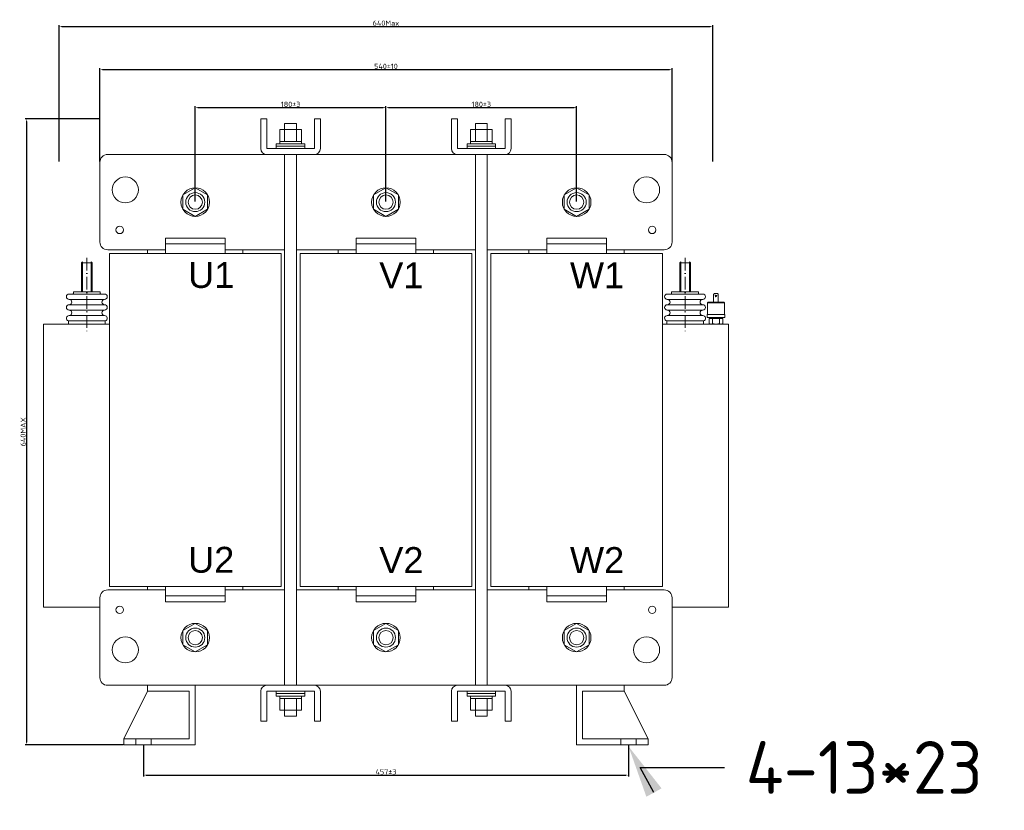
# Model space of a CAD drawing. Header units: millimetres. Extents: x -1183 to 1924, y -376 to 1439.
# Tile 2 of 6: x -1171 to -238, y 548 to 1297. Entities that reach past the tile are written whole.
import ezdxf
from ezdxf import colors
from ezdxf.entities.mleader import LeaderData, LeaderLine
from ezdxf.math import Vec2, Vec3

# ---------------------------------------------------------------- set-up
doc = ezdxf.new("R2010")
doc.units = ezdxf.units.MM
doc.linetypes.add('ACAD_ISO10W100', pattern=[18, 12, -3, 0, -3])
doc.layers.get('0').update_dxf_attribs({"lineweight": 50})
doc.layers.add('02细实线', color=3, linetype='Continuous', lineweight=15)
doc.layers.add('05细中心线', color=7, linetype='ACAD_ISO10W100', lineweight=15)
doc.styles.add('GOST-2.304_Type-B', font='GOST Common.ttf')
doc.styles.get("Standard").update_dxf_attribs({"font": 'arial.ttf'})
doc.dimstyles.new('ISO-25', dxfattribs={"dimtxt": 5, "dimasz": 2.5, "dimexe": 1.25, "dimexo": 0.625, "dimtad": 1, "dimtoh": 1, "dimdec": 0, "dimtxsty": 'GOST-2.304_Type-B', "dimcen": 2.5, "dimadec": 0, "dimazin": 0, "dimtfac": 1, "dimtdec": 0, "dimtmove": 1, "dimatfit": 3, "dimfxl": 1, "dimarcsym": 0})

# ---------------------------------------------------------------- blocks, each defined once
blk = doc.blocks.new('*D191')
at = {"color": 0, "lineweight": -2}
for p, q in [((-1004.51, 1125), (-1004.51, 1215.13)), ((-1002.01, 1213.88), (-826.45, 1213.88)), ((-823.95, 1125), (-823.95, 1215.13))]:
    blk.add_line(p, q, dxfattribs=at)
at = {"color": 0}
for points in [[(-1002.01, 1214.3), (-1002.01, 1213.47), (-1004.51, 1213.88)], [(-826.45, 1214.3), (-826.45, 1213.47), (-823.95, 1213.88)]]:
    blk.add_solid(points, dxfattribs=at)
at = {"layer": 'Defpoints', "color": 0}
for p in [(-823.95, 1213.88), (-1004.51, 1124.38), (-823.95, 1124.38)]:
    blk.add_point(p, dxfattribs=at)
at = {"color": 0, "lineweight": 0, "insert": (-914.23, 1217.01), "char_height": 5, "attachment_point": 5, "style": 'GOST-2.304_Type-B'}
blk.add_mtext('180%%P3', dxfattribs=at)
blk = doc.blocks.new('*D190')
at = {"color": 0, "lineweight": -2}
for p, q in [((-823.95, 1125), (-823.95, 1215.13)), ((-821.45, 1213.88), (-645.89, 1213.88)), ((-643.39, 1125), (-643.39, 1215.13))]:
    blk.add_line(p, q, dxfattribs=at)
at = {"color": 0}
for points in [[(-821.45, 1214.3), (-821.45, 1213.47), (-823.95, 1213.88)], [(-645.89, 1214.3), (-645.89, 1213.47), (-643.39, 1213.88)]]:
    blk.add_solid(points, dxfattribs=at)
at = {"layer": 'Defpoints', "color": 0}
for p in [(-643.39, 1213.88), (-823.95, 1124.38), (-643.39, 1124.38)]:
    blk.add_point(p, dxfattribs=at)
at = {"color": 0, "lineweight": 0, "insert": (-733.67, 1217.01), "char_height": 5, "attachment_point": 5, "style": 'GOST-2.304_Type-B'}
blk.add_mtext('180%%P3', dxfattribs=at)
blk = doc.blocks.new('*D187')
at = {"color": 0, "lineweight": -2}
for p, q in [((-1095.41, 1203.37), (-1165.59, 1203.37)), ((-1164.34, 1200.87), (-1164.34, 612.79)), ((-1072.84, 610.29), (-1165.59, 610.29))]:
    blk.add_line(p, q, dxfattribs=at)
at = {"color": 0}
for points in [[(-1164.75, 1200.87), (-1163.92, 1200.87), (-1164.34, 1203.37)], [(-1164.75, 612.79), (-1163.92, 612.79), (-1164.34, 610.29)]]:
    blk.add_solid(points, dxfattribs=at)
at = {"layer": 'Defpoints', "color": 0}
for p in [(-1094.79, 1203.37), (-1164.34, 610.29), (-1072.22, 610.29)]:
    blk.add_point(p, dxfattribs=at)
at = {"color": 0, "lineweight": 0, "insert": (-1167.46, 906.83), "char_height": 5, "attachment_point": 5, "rotation": 90, "style": 'GOST-2.304_Type-B'}
blk.add_mtext('640MAX', dxfattribs=at)
blk = doc.blocks.new('*D189')
at = {"color": 0, "lineweight": -2}
for p, q in [((-1133.45, 1162.79), (-1133.45, 1292.05)), ((-1130.95, 1290.8), (-516.94, 1290.8)), ((-514.44, 1162.79), (-514.44, 1292.05))]:
    blk.add_line(p, q, dxfattribs=at)
at = {"color": 0}
for points in [[(-1130.95, 1291.22), (-1130.95, 1290.39), (-1133.45, 1290.8)], [(-516.94, 1291.22), (-516.94, 1290.39), (-514.44, 1290.8)]]:
    blk.add_solid(points, dxfattribs=at)
at = {"layer": 'Defpoints', "color": 0}
for p in [(-514.44, 1290.8), (-1133.45, 1162.17), (-514.44, 1162.17)]:
    blk.add_point(p, dxfattribs=at)
at = {"color": 0, "lineweight": 0, "insert": (-823.95, 1293.93), "char_height": 5, "attachment_point": 5, "style": 'GOST-2.304_Type-B'}
blk.add_mtext('640Max', dxfattribs=at)
blk = doc.blocks.new('*D186')
at = {"color": 0, "lineweight": -2}
for p, q in [((-1053.6, 609.66), (-1053.6, 580.35)), ((-594.3, 609.66), (-594.3, 580.35)), ((-1051.1, 581.6), (-596.8, 581.6))]:
    blk.add_line(p, q, dxfattribs=at)
at = {"color": 0}
for points in [[(-1051.1, 582.01), (-1051.1, 581.18), (-1053.6, 581.6)], [(-596.8, 582.01), (-596.8, 581.18), (-594.3, 581.6)]]:
    blk.add_solid(points, dxfattribs=at)
at = {"layer": 'Defpoints', "color": 0}
for p in [(-1053.6, 610.29), (-594.3, 610.29), (-594.3, 581.6)]:
    blk.add_point(p, dxfattribs=at)
at = {"color": 0, "lineweight": 0, "insert": (-823.95, 584.72), "char_height": 5, "attachment_point": 5, "style": 'GOST-2.304_Type-B'}
blk.add_mtext('457±3', dxfattribs=at)
blk = doc.blocks.new('*D188')
at = {"color": 0, "lineweight": -2}
for p, q in [((-1094.79, 1162.79), (-1094.79, 1251.17)), ((-1092.29, 1249.92), (-555.6, 1249.92)), ((-553.1, 1162.79), (-553.1, 1251.17))]:
    blk.add_line(p, q, dxfattribs=at)
at = {"color": 0}
for points in [[(-1092.29, 1250.33), (-1092.29, 1249.5), (-1094.79, 1249.92)], [(-555.6, 1250.33), (-555.6, 1249.5), (-553.1, 1249.92)]]:
    blk.add_solid(points, dxfattribs=at)
at = {"layer": 'Defpoints', "color": 0}
for p in [(-553.1, 1249.92), (-1094.79, 1162.17), (-553.1, 1162.17)]:
    blk.add_point(p, dxfattribs=at)
at = {"color": 0, "lineweight": 0, "insert": (-823.95, 1253.04), "char_height": 5, "attachment_point": 5, "style": 'GOST-2.304_Type-B'}
blk.add_mtext('540±10', dxfattribs=at)

msp = doc.modelspace()

# ---------------------------------------------------------------- linework, layer by layer
at = {"lineweight": 0}
for p, q in [((-942.44, 1203.37), (-942.44, 1175.16)), ((-936.8, 1203.37), (-942.44, 1203.37)), ((-936.8, 1175.16), (-936.8, 1203.37)), ((-886.01, 1203.37), (-891.66, 1203.37)), ((-891.66, 1203.37), (-891.66, 1175.16)), ((-886.01, 1175.16), (-886.01, 1203.37)), ((-761.88, 1203.37), (-761.88, 1175.16)), ((-756.24, 1203.37), (-761.88, 1203.37)), ((-756.24, 1175.16), (-756.24, 1203.37)), ((-705.45, 1203.37), (-711.1, 1203.37)), ((-711.1, 1203.37), (-711.1, 1175.16)), ((-705.45, 1175.16), (-705.45, 1203.37)), ((-919.87, 1187.57), (-919.87, 1198.86)), ((-908.59, 1198.86), (-919.87, 1198.86)), ((-919.87, 1198.86), (-919.87, 1193.21)), ((-908.59, 1198.86), (-908.59, 1187.57)), ((-908.59, 1193.21), (-908.59, 1198.86)), ((-739.31, 1187.57), (-739.31, 1198.86)), ((-728.02, 1198.86), (-739.31, 1198.86)), ((-739.31, 1198.86), (-739.31, 1193.21)), ((-728.02, 1198.86), (-728.02, 1187.57)), ((-728.02, 1193.21), (-728.02, 1198.86)), ((-924.38, 1181.93), (-924.38, 1193.21)), ((-924.38, 1193.21), (-904.07, 1193.21)), ((-924.38, 1185.32), (-924.38, 1187.57)), ((-919.87, 1181.93), (-919.87, 1193.21)), ((-908.59, 1193.21), (-908.59, 1181.93)), ((-904.07, 1193.21), (-904.07, 1181.93)), ((-904.07, 1187.57), (-904.07, 1185.32)), ((-743.82, 1181.93), (-743.82, 1193.21)), ((-743.82, 1193.21), (-723.51, 1193.21)), ((-743.82, 1185.32), (-743.82, 1187.57)), ((-739.31, 1181.93), (-739.31, 1193.21)), ((-728.02, 1193.21), (-728.02, 1181.93)), ((-723.51, 1193.21), (-723.51, 1181.93)), ((-723.51, 1187.57), (-723.51, 1185.32)), ((-891.66, 1175.16), (-936.8, 1175.16)), ((-927.77, 1177.42), (-927.77, 1179.67)), ((-927.77, 1179.67), (-900.69, 1179.67)), ((-927.77, 1175.16), (-927.77, 1177.42)), ((-927.77, 1177.42), (-900.69, 1177.42)), ((-900.69, 1177.42), (-927.77, 1177.42)), ((-927.77, 1175.16), (-900.69, 1175.16)), ((-924.38, 1179.67), (-924.38, 1181.93)), ((-924.38, 1181.93), (-904.07, 1181.93)), ((-904.07, 1179.67), (-924.38, 1179.67)), ((-904.07, 1181.93), (-904.07, 1179.67)), ((-900.69, 1179.67), (-900.69, 1177.42)), ((-900.69, 1177.42), (-900.69, 1175.16)), ((-711.1, 1175.16), (-756.24, 1175.16)), ((-747.21, 1177.42), (-747.21, 1179.67)), ((-747.21, 1179.67), (-720.12, 1179.67)), ((-747.21, 1175.16), (-747.21, 1177.42)), ((-747.21, 1177.42), (-720.12, 1177.42)), ((-720.12, 1177.42), (-747.21, 1177.42)), ((-747.21, 1175.16), (-720.12, 1175.16)), ((-743.82, 1179.67), (-743.82, 1181.93)), ((-743.82, 1181.93), (-723.51, 1181.93)), ((-723.51, 1179.67), (-743.82, 1179.67)), ((-723.51, 1181.93), (-723.51, 1179.67)), ((-720.12, 1179.67), (-720.12, 1177.42)), ((-720.12, 1177.42), (-720.12, 1175.16)), ((-1087.44, 1169.52), (-560.45, 1169.52)), ((-1087.44, 1169.52), (-1049.65, 1169.52)), ((-936.8, 1169.52), (-891.66, 1169.52)), ((-919.87, 1169.52), (-919.87, 666.71)), ((-908.59, 666.71), (-908.59, 1169.52)), ((-756.24, 1169.52), (-711.1, 1169.52)), ((-739.31, 1169.52), (-739.31, 666.71)), ((-728.02, 666.71), (-728.02, 1169.52)), ((-1094.79, 1086.58), (-1094.79, 1162.17)), ((-553.1, 1162.17), (-553.1, 1086.58)), ((-1032.72, 1084.75), (-1032.72, 1090.39)), ((-1032.72, 1090.39), (-976.3, 1090.39)), ((-976.3, 1084.75), (-1032.72, 1084.75)), ((-1032.72, 1084.75), (-1032.72, 1075.85)), ((-976.3, 1090.39), (-976.3, 1084.75)), ((-976.3, 1084.75), (-976.3, 1075.85)), ((-852.16, 1084.75), (-852.16, 1090.39)), ((-852.16, 1090.39), (-795.73, 1090.39)), ((-795.73, 1084.75), (-852.16, 1084.75)), ((-852.16, 1084.75), (-852.16, 1075.85)), ((-795.73, 1090.39), (-795.73, 1084.75)), ((-795.73, 1084.75), (-795.73, 1075.85)), ((-671.6, 1084.75), (-671.6, 1090.39)), ((-671.6, 1090.39), (-615.17, 1090.39)), ((-615.17, 1084.75), (-671.6, 1084.75)), ((-671.6, 1084.75), (-671.6, 1075.85)), ((-615.17, 1090.39), (-615.17, 1084.75)), ((-615.17, 1084.75), (-615.17, 1075.85)), ((-1032.72, 1079.24), (-1087.44, 1079.24)), ((-1085.76, 1075.85), (-923.26, 1075.85)), ((-1085.76, 760.38), (-1085.76, 1075.85)), ((-1049.65, 1079.24), (-1049.65, 1075.85)), ((-919.87, 1079.24), (-976.3, 1079.24)), ((-959.37, 1075.85), (-959.37, 1079.24)), ((-923.26, 1075.85), (-923.26, 760.38)), ((-852.16, 1079.24), (-908.59, 1079.24)), ((-905.2, 1075.85), (-742.69, 1075.85)), ((-905.2, 760.38), (-905.2, 1075.85)), ((-869.09, 1079.24), (-869.09, 1075.85)), ((-739.31, 1079.24), (-795.73, 1079.24)), ((-778.81, 1075.85), (-778.81, 1079.24)), ((-742.69, 1075.85), (-742.69, 760.38)), ((-671.6, 1079.24), (-728.02, 1079.24)), ((-724.64, 1075.85), (-562.13, 1075.85)), ((-724.64, 760.38), (-724.64, 1075.85)), ((-688.53, 1075.85), (-688.53, 1079.24)), ((-560.45, 1079.24), (-615.17, 1079.24)), ((-598.25, 1079.24), (-598.25, 1075.85)), ((-562.13, 1075.85), (-562.13, 760.38)), ((-1111.22, 1067.89), (-1112.24, 1066.87)), ((-1112.24, 1039.39), (-1112.24, 1066.87)), ((-1102.06, 1066.87), (-1112.24, 1066.87)), ((-1103.08, 1067.89), (-1102.06, 1066.87)), ((-1102.06, 1039.39), (-1102.06, 1066.87)), ((-544.82, 1067.89), (-545.83, 1066.87)), ((-545.83, 1039.39), (-545.83, 1066.87)), ((-545.83, 1066.87), (-535.66, 1066.87)), ((-536.67, 1067.89), (-535.66, 1066.87)), ((-535.66, 1039.39), (-535.66, 1066.87)), ((-1120.38, 1037.35), (-1123.94, 1037.35)), ((-1120.38, 1037.35), (-1090.35, 1037.35)), ((-1119.87, 1037.86), (-1119.87, 1039.39)), ((-1119.87, 1039.39), (-1094.42, 1039.39)), ((-1094.42, 1037.86), (-1094.42, 1039.39)), ((-527.51, 1037.35), (-557.54, 1037.35)), ((-553.47, 1037.86), (-553.47, 1039.39)), ((-528.02, 1039.39), (-553.47, 1039.39)), ((-528.02, 1037.86), (-528.02, 1039.39)), ((-527.51, 1037.35), (-523.95, 1037.35)), ((-1123.24, 1032.27), (-1123.94, 1032.27)), ((-1123.24, 1027.18), (-1123.94, 1027.18)), ((-1123.24, 1027.18), (-1123.94, 1027.18)), ((-1091.06, 1032.27), (-1123.24, 1032.27)), ((-1091.06, 1027.18), (-1123.24, 1027.18)), ((-1091.06, 1032.27), (-1090.35, 1032.27)), ((-1091.06, 1027.18), (-1090.35, 1027.18)), ((-556.84, 1032.27), (-557.54, 1032.27)), ((-556.84, 1027.18), (-557.54, 1027.18)), ((-556.84, 1032.27), (-524.65, 1032.27)), ((-556.84, 1027.18), (-524.65, 1027.18)), ((-524.65, 1032.27), (-523.95, 1032.27)), ((-524.65, 1027.18), (-523.95, 1027.18)), ((-524.65, 1027.18), (-523.95, 1027.18)), ((-1123.24, 1022.09), (-1123.94, 1022.09)), ((-1123.24, 1022.09), (-1123.94, 1022.09)), ((-1090.35, 1017), (-1123.94, 1017)), ((-1091.06, 1022.09), (-1123.24, 1022.09)), ((-1091.06, 1022.09), (-1090.35, 1022.09)), ((-556.84, 1022.09), (-557.54, 1022.09)), ((-557.54, 1017), (-523.95, 1017)), ((-556.84, 1022.09), (-524.65, 1022.09)), ((-524.65, 1022.09), (-523.95, 1022.09)), ((-524.65, 1022.09), (-523.95, 1022.09)), ((-1148.18, 740.64), (-1148.18, 1008.88)), ((-1148.18, 1008.88), (-1085.76, 1008.88)), ((-1124.59, 1008.88), (-1124.59, 1011.99)), ((-1089.84, 1011.96), (-1124.59, 1011.96)), ((-1089.84, 1008.88), (-1124.59, 1008.88)), ((-1089.84, 1011.96), (-1089.84, 1008.88)), ((-499.72, 1008.88), (-562.13, 1008.88)), ((-558.05, 1011.96), (-558.05, 1008.88)), ((-558.05, 1011.96), (-523.31, 1011.96)), ((-558.05, 1008.88), (-523.31, 1008.88)), ((-523.31, 1008.88), (-523.31, 1011.99)), ((-499.72, 740.64), (-499.72, 1008.88)), ((-1087.44, 756.99), (-1032.72, 756.99)), ((-1087.44, 756.99), (-1049.65, 756.99)), ((-923.26, 760.38), (-1085.76, 760.38)), ((-1049.65, 760.38), (-1049.65, 756.99)), ((-1049.65, 756.99), (-1032.72, 756.99)), ((-1032.72, 751.48), (-1032.72, 760.38)), ((-976.3, 751.48), (-976.3, 760.38)), ((-976.3, 756.99), (-959.37, 756.99)), ((-976.3, 756.99), (-919.87, 756.99)), ((-959.37, 756.99), (-959.37, 760.38)), ((-908.59, 756.99), (-852.16, 756.99)), ((-742.69, 760.38), (-905.2, 760.38)), ((-869.09, 760.38), (-869.09, 756.99)), ((-869.09, 756.99), (-852.16, 756.99)), ((-852.16, 751.48), (-852.16, 760.38)), ((-795.73, 751.48), (-795.73, 760.38)), ((-795.73, 756.99), (-778.81, 756.99)), ((-795.73, 756.99), (-739.31, 756.99)), ((-778.81, 756.99), (-778.81, 760.38)), ((-728.02, 756.99), (-671.6, 756.99)), ((-562.13, 760.38), (-724.64, 760.38)), ((-688.53, 756.99), (-688.53, 760.38)), ((-671.6, 756.99), (-688.53, 756.99)), ((-671.6, 751.48), (-671.6, 760.38)), ((-615.17, 751.48), (-615.17, 760.38)), ((-598.25, 756.99), (-615.17, 756.99)), ((-615.17, 756.99), (-560.45, 756.99)), ((-598.25, 760.38), (-598.25, 756.99)), ((-1094.79, 674.06), (-1094.79, 749.65)), ((-976.3, 751.48), (-1032.72, 751.48)), ((-1032.72, 751.48), (-1032.72, 745.83)), ((-1032.72, 745.83), (-976.3, 745.83)), ((-976.3, 745.83), (-976.3, 751.48)), ((-795.73, 751.48), (-852.16, 751.48)), ((-852.16, 751.48), (-852.16, 745.83)), ((-852.16, 745.83), (-795.73, 745.83)), ((-795.73, 745.83), (-795.73, 751.48)), ((-615.17, 751.48), (-671.6, 751.48)), ((-671.6, 751.48), (-671.6, 745.83)), ((-671.6, 745.83), (-615.17, 745.83)), ((-615.17, 745.83), (-615.17, 751.48)), ((-553.1, 749.65), (-553.1, 674.06)), ((-1094.79, 740.64), (-1148.18, 740.64)), ((-553.1, 740.64), (-499.72, 740.64)), ((-560.45, 666.71), (-1087.44, 666.71)), ((-1049.65, 661.07), (-1049.65, 666.71)), ((-1004.51, 666.71), (-1004.51, 610.29)), ((-936.8, 666.71), (-891.66, 666.71)), ((-756.24, 666.71), (-711.1, 666.71)), ((-643.39, 666.71), (-643.39, 610.29)), ((-598.25, 661.07), (-598.25, 666.71)), ((-1049.65, 661.07), (-1072.22, 615.93)), ((-1010.15, 661.07), (-1049.65, 661.07)), ((-1010.15, 615.93), (-1010.15, 661.07)), ((-942.44, 632.86), (-942.44, 661.07)), ((-891.66, 661.07), (-936.8, 661.07)), ((-936.8, 661.07), (-936.8, 632.86)), ((-927.77, 661.07), (-927.77, 658.81)), ((-927.77, 661.07), (-900.69, 661.07)), ((-927.77, 658.81), (-900.69, 658.81)), ((-900.69, 658.81), (-927.77, 658.81)), ((-927.77, 658.81), (-927.77, 656.55)), ((-927.77, 656.55), (-900.69, 656.55)), ((-904.07, 656.55), (-924.38, 656.55)), ((-924.38, 656.55), (-924.38, 654.3)), ((-924.38, 654.3), (-904.07, 654.3)), ((-924.38, 654.3), (-924.38, 643.01)), ((-919.87, 654.3), (-919.87, 643.01)), ((-908.59, 643.01), (-908.59, 654.3)), ((-904.07, 654.3), (-904.07, 656.55)), ((-904.07, 643.01), (-904.07, 654.3)), ((-900.69, 658.81), (-900.69, 661.07)), ((-900.69, 656.55), (-900.69, 658.81)), ((-891.66, 632.86), (-891.66, 661.07)), ((-886.01, 661.07), (-886.01, 632.86)), ((-761.88, 632.86), (-761.88, 661.07)), ((-711.1, 661.07), (-756.24, 661.07)), ((-756.24, 661.07), (-756.24, 632.86)), ((-747.21, 661.07), (-747.21, 658.81)), ((-747.21, 661.07), (-720.12, 661.07)), ((-747.21, 658.81), (-720.12, 658.81)), ((-720.12, 658.81), (-747.21, 658.81)), ((-747.21, 658.81), (-747.21, 656.55)), ((-747.21, 656.55), (-720.12, 656.55)), ((-723.51, 656.55), (-743.82, 656.55)), ((-743.82, 656.55), (-743.82, 654.3)), ((-743.82, 654.3), (-723.51, 654.3)), ((-743.82, 654.3), (-743.82, 643.01)), ((-739.31, 654.3), (-739.31, 643.01)), ((-728.02, 643.01), (-728.02, 654.3)), ((-723.51, 654.3), (-723.51, 656.55)), ((-723.51, 643.01), (-723.51, 654.3)), ((-720.12, 658.81), (-720.12, 661.07)), ((-720.12, 656.55), (-720.12, 658.81)), ((-711.1, 632.86), (-711.1, 661.07)), ((-705.45, 661.07), (-705.45, 632.86)), ((-637.74, 615.93), (-637.74, 661.07)), ((-637.74, 661.07), (-598.25, 661.07)), ((-598.25, 661.07), (-575.68, 615.93)), ((-924.38, 650.91), (-924.38, 648.66)), ((-919.87, 648.66), (-919.87, 637.37)), ((-908.59, 637.37), (-908.59, 648.66)), ((-904.07, 648.66), (-904.07, 650.91)), ((-743.82, 650.91), (-743.82, 648.66)), ((-739.31, 648.66), (-739.31, 637.37)), ((-728.02, 637.37), (-728.02, 648.66)), ((-723.51, 648.66), (-723.51, 650.91)), ((-924.38, 643.01), (-904.07, 643.01)), ((-919.87, 637.37), (-919.87, 643.01)), ((-908.59, 637.37), (-919.87, 637.37)), ((-908.59, 643.01), (-908.59, 637.37)), ((-743.82, 643.01), (-723.51, 643.01)), ((-739.31, 637.37), (-739.31, 643.01)), ((-728.02, 637.37), (-739.31, 637.37)), ((-728.02, 643.01), (-728.02, 637.37)), ((-936.8, 632.86), (-942.44, 632.86)), ((-886.01, 632.86), (-891.66, 632.86)), ((-756.24, 632.86), (-761.88, 632.86)), ((-705.45, 632.86), (-711.1, 632.86)), ((-1072.22, 610.29), (-1072.22, 615.93)), ((-1072.22, 615.93), (-1010.15, 615.93)), ((-1060.93, 610.29), (-1060.93, 615.93)), ((-1046.26, 610.29), (-1046.26, 615.93)), ((-575.68, 615.93), (-637.74, 615.93)), ((-601.63, 610.29), (-601.63, 615.93)), ((-586.96, 610.29), (-586.96, 615.93)), ((-575.68, 610.29), (-575.68, 615.93)), ((-1004.51, 610.29), (-1072.22, 610.29)), ((-1060.93, 610.29), (-1046.26, 610.29)), ((-1060.93, 610.29), (-1046.26, 610.29)), ((-643.39, 610.29), (-575.68, 610.29)), ((-586.96, 610.29), (-601.63, 610.29)), ((-586.96, 610.29), (-601.63, 610.29))]:
    msp.add_line(p, q, dxfattribs=at)
at = {"color": 0, "lineweight": 0}
for p, q in [((-519.53, 1028.88), (-503.41, 1028.88)), ((-519.9, 1017.88), (-503.04, 1017.88)), ((-519.9, 1014.95), (-519.9, 1017.88)), ((-503.04, 1014.95), (-503.04, 1017.88)), ((-519.9, 1014.95), (-503.04, 1014.95)), ((-506.71, 1008.88), (-516.23, 1008.88)), ((-515.13, 1008.88), (-507.8, 1008.88)), ((-514.64, 1009.4), (-514.64, 1014.22)), ((-508.29, 1009.4), (-508.29, 1014.22))]:
    msp.add_line(p, q, dxfattribs=at)
at = {"lineweight": 0}
for points in [[(-1004.51, 1137.92), (-992.78, 1131.15), (-992.78, 1117.6), (-1004.51, 1110.83), (-1016.24, 1117.6), (-1016.24, 1131.15)], [(-823.95, 1137.92), (-812.22, 1131.15), (-812.22, 1117.6), (-823.95, 1110.83), (-835.67, 1117.6), (-835.67, 1131.15)], [(-643.39, 1137.92), (-631.66, 1131.15), (-631.66, 1117.6), (-643.39, 1110.83), (-655.11, 1117.6), (-655.11, 1131.15)], [(-1004.51, 698.31), (-992.78, 705.08), (-992.78, 718.62), (-1004.51, 725.39), (-1016.24, 718.62), (-1016.24, 705.08)], [(-823.95, 698.31), (-812.22, 705.08), (-812.22, 718.62), (-823.95, 725.39), (-835.67, 718.62), (-835.67, 705.08)], [(-643.39, 698.31), (-631.66, 705.08), (-631.66, 718.62), (-643.39, 725.39), (-655.11, 718.62), (-655.11, 705.08)]]:
    msp.add_lwpolyline(points, close=True, dxfattribs=at)
at = {"color": 0, "lineweight": 0}
msp.add_lwpolyline([(-509.27, 1029.61), (-509.27, 1036.97, 0.414214), (-510, 1037.7), (-512.93, 1037.7, 0.414214), (-513.67, 1036.97), (-513.67, 1029.61)], format="xyb", close=True, dxfattribs=at)
for points in [[(-503.41, 1017.88), (-503.41, 1028.88), (-504.14, 1029.61), (-518.8, 1029.61), (-519.53, 1028.88), (-519.53, 1017.88)], [(-517.81, 1009.4), (-517.81, 1014.22), (-505.12, 1014.22), (-505.12, 1009.4)]]:
    msp.add_lwpolyline(points, dxfattribs=at)
at = {"lineweight": 0}
for centre, radius in [((-1070.74, 1135.98), 12.34), ((-577.15, 1135.98), 12.34), ((-1004.51, 1124.38), 13.54), ((-823.95, 1124.38), 13.54), ((-643.39, 1124.38), 13.54), ((-1004.51, 1124.38), 9.03), ((-1004.51, 1124.38), 6.77), ((-823.95, 1124.38), 9.03), ((-823.95, 1124.38), 6.77), ((-643.39, 1124.38), 9.03), ((-643.39, 1124.38), 6.77), ((-1076.03, 1098.06), 3.53), ((-571.86, 1098.06), 3.53), ((-1076.03, 738.16), 3.53), ((-571.86, 738.16), 3.53), ((-1004.51, 711.85), 13.54), ((-1004.51, 711.85), 9.03), ((-1004.51, 711.85), 6.77), ((-823.95, 711.85), 13.54), ((-823.95, 711.85), 9.03), ((-823.95, 711.85), 6.77), ((-643.39, 711.85), 13.54), ((-643.39, 711.85), 9.03), ((-643.39, 711.85), 6.77), ((-1070.74, 700.25), 12.34), ((-577.15, 700.25), 12.34)]:
    msp.add_circle(centre, radius, dxfattribs=at)
at = {"color": 0, "lineweight": 0}
msp.add_circle((-511.47, 1035.5), 0.733, dxfattribs=at)
at = {"lineweight": 0}
for centre, radius, start, end in [((-936.8, 1175.16), 5.64, 180, 270), ((-891.66, 1175.16), 5.64, 270, 0), ((-756.24, 1175.16), 5.64, 180, 270), ((-711.1, 1175.16), 5.64, 270, 0), ((-1087.44, 1162.17), 7.35, 90, 180), ((-560.45, 1162.17), 7.35, 0, 90), ((-1087.44, 1086.58), 7.35, 180, 270), ((-560.45, 1086.58), 7.35, 270, 0), ((-1123.94, 1034.81), 2.54, 90, 270), ((-1120.38, 1037.86), 0.509, 270, 0), ((-1093.92, 1037.86), 0.509, 180, 270), ((-1090.35, 1034.81), 2.54, 270, 90), ((-557.54, 1034.81), 2.54, 90, 270), ((-553.98, 1037.86), 0.509, 270, 360), ((-527.51, 1037.86), 0.509, 180, 270), ((-523.95, 1034.81), 2.54, 270, 90), ((-1123.94, 1024.63), 2.54, 90, 270), ((-1123.94, 1029.72), 2.54, 270, 90), ((-1090.35, 1029.72), 2.54, 90, 270), ((-1090.35, 1024.63), 2.54, 270, 90), ((-557.54, 1024.63), 2.54, 90, 270), ((-557.54, 1029.72), 2.54, 270, 90), ((-523.95, 1029.72), 2.54, 90, 270), ((-523.95, 1024.63), 2.54, 270, 90), ((-1123.94, 1014.45), 2.54, 90, 255.39998), ((-1123.94, 1019.54), 2.54, 270, 90), ((-1090.35, 1019.54), 2.54, 90, 270), ((-1090.35, 1014.45), 2.54, 281.53696, 90), ((-557.54, 1014.45), 2.54, 90, 258.46304), ((-557.54, 1019.54), 2.54, 270, 90), ((-523.95, 1019.54), 2.54, 90, 270), ((-523.95, 1014.45), 2.54, 284.60002, 90), ((-1087.44, 749.65), 7.35, 90, 180), ((-560.45, 749.65), 7.35, 0, 90), ((-1087.44, 674.06), 7.35, 180, 270), ((-560.45, 674.06), 7.35, 270, 0), ((-936.8, 661.07), 5.64, 90, 180), ((-891.66, 661.07), 5.64, 0, 90), ((-756.24, 661.07), 5.64, 90, 180), ((-711.1, 661.07), 5.64, 0, 90)]:
    msp.add_arc(centre, radius, start, end, dxfattribs=at)
at = {"color": 0, "lineweight": 0}
for centre, radius, start, end in [((-516.23, 1011.59), 2.71, 234.1655, 305.8345), ((-515.5, 1014.22), 0.733, 0, 90), ((-511.47, 1018.95), 10.07, 251.6338, 288.3662), ((-506.71, 1011.59), 2.71, 234.1654, 305.8346), ((-507.44, 1014.22), 0.733, 90, 180)]:
    msp.add_arc(centre, radius, start, end, dxfattribs=at)
at = {"layer": '02细实线', "lineweight": 0}
for p, q in [((-1111.22, 1039.39), (-1111.22, 1067.89)), ((-1103.08, 1039.39), (-1103.08, 1067.89)), ((-544.82, 1039.39), (-544.82, 1067.89)), ((-536.67, 1039.39), (-536.67, 1067.89))]:
    msp.add_line(p, q, dxfattribs=at)
at = {"layer": '05细中心线', "lineweight": 0}
for p, q in [((-1107.15, 1071.63), (-1107.15, 1000.47)), ((-540.75, 1071.63), (-540.75, 1000.47))]:
    msp.add_line(p, q, dxfattribs=at)

# ---------------------------------------------------------------- texts
at = {"lineweight": 0, "char_height": 24.49, "width": 14.1064, "attachment_point": 1}
for s, insert in [('U1', (-1011.27, 1067.59)), ('V1', (-830.28, 1067.32)), ('W1', (-649.72, 1067.32)), ('U2', (-1011.27, 797.85)), ('V2', (-830.28, 797.58)), ('W2', (-649.72, 797.58))]:
    msp.add_mtext(s, dxfattribs=dict(at, insert=insert))

# ---------------------------------------------------------------- dimensions: what is measured, and where the dimension line sits
at = {"lineweight": 0}
dim = msp.add_linear_dim(base=(-514.44, 1290.8), p1=(-1133.45, 1162.17), p2=(-514.44, 1162.17), text='640Max', dimstyle='ISO-25', dxfattribs=at)
dim.commit()
dim.dimension.update_dxf_attribs({"geometry": '*D189', "text_midpoint": (-823.95, 1290.8), "dimtype": 160})
for base, p1, p2, text, picture, middle in [((-553.1, 1249.92), (-1094.79, 1162.17), (-553.1, 1162.17), '540±10', '*D188', (-823.95, 1253.04)), ((-823.95, 1213.88), (-1004.51, 1124.38), (-823.95, 1124.38), '180%%P3', '*D191', (-914.23, 1217.01)), ((-643.39, 1213.88), (-823.95, 1124.38), (-643.39, 1124.38), '180%%P3', '*D190', (-733.67, 1217.01)), ((-594.3, 581.6), (-1053.6, 610.29), (-594.3, 610.29), '457±3', '*D186', (-823.95, 584.72))]:
    dim = msp.add_linear_dim(base=base, p1=p1, p2=p2, text=text, dimstyle='ISO-25', dxfattribs=at)
    dim.commit()
    dim.dimension.update_dxf_attribs({"geometry": picture, "text_midpoint": middle})
dim = msp.add_linear_dim(base=(-1164.34, 610.29), p1=(-1094.79, 1203.37), p2=(-1072.22, 610.29), angle=90, text='640MAX', dimstyle='ISO-25', dxfattribs=at)
dim.commit()
dim.dimension.update_dxf_attribs({"geometry": '*D187', "text_midpoint": (-1164.34, 906.83), "dimtype": 160})

# ---------------------------------------------------------------- leaders
ml = msp.add_multileader_mtext('Standard', dxfattribs=at)
ml.set_content('4-13*23', color=256, style='GOST-2.304_Type-B')
ml.set_leader_properties()
ml.build(insert=Vec2(0, 0))
ml.multileader.update_dxf_attribs({"arrow_head_size": 50, "scale": 10})
ctx = ml.context
ctx.base_point, ctx.scale, ctx.char_height, ctx.arrow_head_size, ctx.landing_gap_size, ctx.plane_origin = Vec3(-503.29, 588.89), 10, 50, 50, 20, Vec3(-594.3, 608.88)
notes = []
notes.append((ctx, [(0, (1, 1, 0), (-583.29, 588.89), (1, 0), 80, [(0, [(-594.3, 608.88)], 256, [])])]))
ctx.mtext.insert, ctx.mtext.flow_direction = Vec3(-483.29, 613.89), 5
for ctx, leaders in notes:
    for number, flags, end, landing, length, lines in leaders:
        leader = LeaderData()
        leader.index, (leader.has_last_leader_line, leader.has_dogleg_vector, leader.attachment_direction) = number, flags
        leader.last_leader_point, leader.dogleg_vector, leader.dogleg_length = Vec3(end), Vec3(landing), length
        for number, points, colour, breaks in lines:
            line = LeaderLine()
            line.index, line.vertices, line.color, line.breaks = number, Vec3.list(points), colors.encode_raw_color(colour), breaks
            leader.lines.append(line)
        ctx.leaders.append(leader)

doc.saveas('drawing.dxf')
